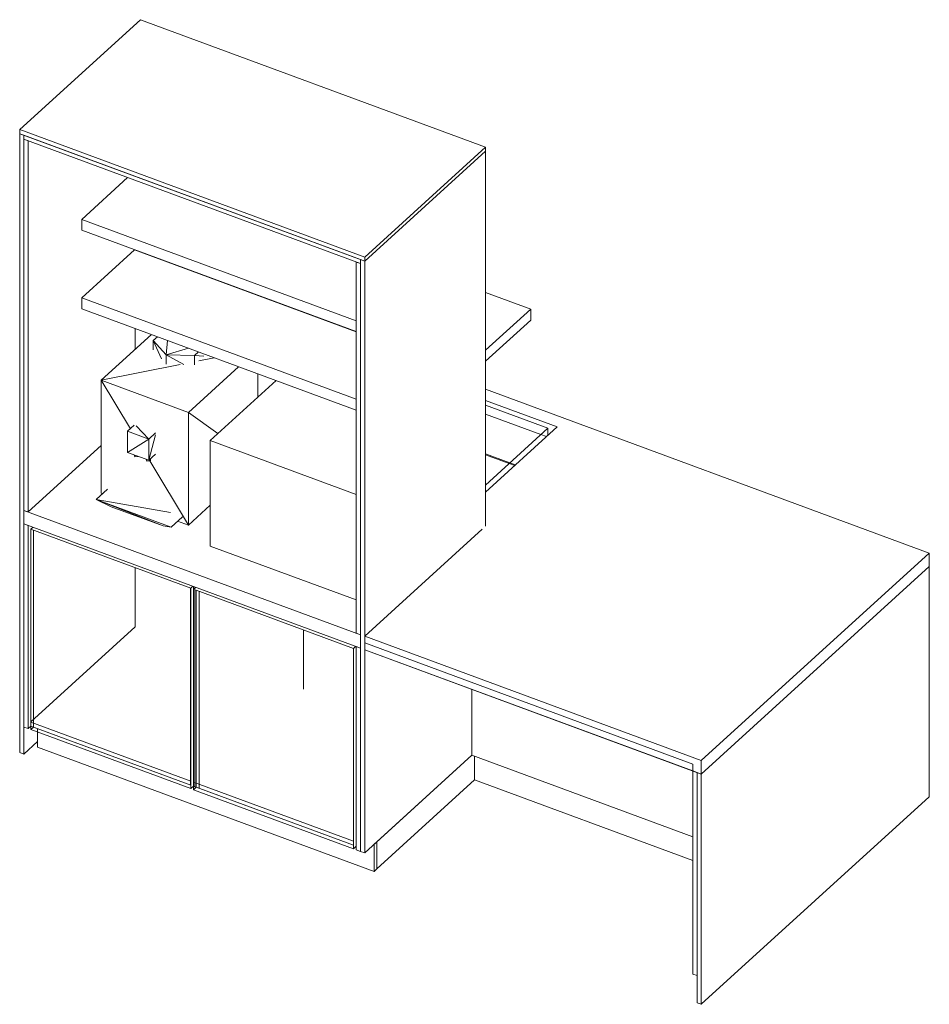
# Model space of a CAD drawing. Header units: millimetres. Extents: x 105751 to 149560, y -70775 to 99880.
# Tile 1 of 10: x 111953 to 114688, y -70775 to -67814. Entities that reach past the tile are written whole.
import ezdxf

# ---------------------------------------------------------------- set-up
doc = ezdxf.new("R2010")
doc.units = ezdxf.units.MM
for name, color, linetype, lineweight in [('0-2', 250, 'Continuous', 5), ('A69----', 1, 'Continuous', 5), ('A79-Y--', 8, 'Continuous', 13), ('A79-Y---1', 7, 'Continuous', 13), ('A79-Y---4', 9, 'Continuous', 13)]:
    doc.layers.add(name, color=color, linetype=linetype, lineweight=lineweight)

# ---------------------------------------------------------------- blocks, each defined once
blk = doc.blocks.new('711 Pantry Plateau - Pantry Plateau-3071815-P2 Pantry Axo _Back_')
at = {"layer": 'A79-Y--'}
for p, q in [((23908.5, -69061.7), (23741.8, -69000.1)), ((23929.5, -69042.5), (23929.5, -69064.1)), ((23741.8, -69122.3), (23813, -69148.6)), ((23831.9, -69153.1), (23815, -69146.8)), ((22383, -69941.8), (22383, -69349.3)), ((22688.9, -69640.3), (22688.9, -69462.4)), ((22855.3, -70116.4), (22855.3, -69523.9)), ((22867.9, -70121), (22867.9, -69528.5)), ((22867.9, -69528.5), (22867.9, -70121)), ((22872.1, -70122.6), (22872.1, -69530.1)), ((22880.6, -69533.2), (22880.6, -70125.7)), ((22688.9, -69640.3), (22374.9, -69926.1)), ((23194.9, -69827.3), (23194.9, -69649.4)), ((22374.9, -69926.6), (22855.6, -70104.3)), ((22855.6, -70116.5), (22374.9, -69938.8)), ((22374.9, -69949.2), (22383, -69941.8)), ((22383.1, -69941.9), (22855.6, -70116.5)), ((22395, -69946.3), (22395, -69956.6)), ((22855.6, -70116.5), (22855.3, -70116.4)), ((22864.1, -70107.4), (23344.8, -70285)), ((22867.9, -70121), (22864.1, -70119.6)), ((23344.8, -70297.2), (22864.1, -70119.6)), ((22864.1, -70129.9), (22872.1, -70122.6)), ((22880.6, -70125.7), (22867.9, -70121)), ((22872.1, -70122.6), (23344.8, -70297.2))]:
    blk.add_line(p, q, dxfattribs=at)
at = {"layer": 'A79-Y---1'}
for p, q in [((22704.4, -67813.9), (22341.2, -68144.6)), ((23741.8, -68197.2), (22704.4, -67813.9)), ((22341.2, -68144.6), (23378.6, -68527.9)), ((22341.2, -68156.8), (22341.2, -68144.6)), ((23378.6, -68540.2), (22341.2, -68156.8)), ((22341.2, -70018.2), (22341.2, -68156.8)), ((22353.8, -68161.5), (22341.2, -68156.8)), ((22353.8, -68161.5), (23365.9, -68535.5)), ((22353.8, -68173.7), (22353.8, -68161.5)), ((22353.8, -70022.8), (22353.8, -68161.5)), ((23365.9, -68547.7), (22353.8, -68173.7)), ((22353.8, -69289.7), (22353.8, -68173.7)), ((22366.5, -68178.4), (22353.8, -68173.7)), ((22366.5, -68178.4), (22366.5, -69294.4)), ((23378.6, -68527.9), (23741.8, -68197.2)), ((23741.8, -68209.5), (23741.8, -68197.2)), ((23741.8, -68209.5), (23378.6, -68540.2)), ((23741.8, -68209.5), (23378.6, -68540.2)), ((23741.8, -68209.5), (23741.8, -69337.7)), ((22665.6, -68288.9), (22527.7, -68414.5)), ((22527.7, -68414.5), (23353.3, -68719.6)), ((22527.7, -68447.1), (22527.7, -68414.5)), ((23353.3, -68752.1), (22527.7, -68447.1)), ((22686.2, -68506.4), (22527.7, -68650.7)), ((23353.3, -68752.9), (22686.2, -68506.4)), ((22688.9, -68506.6), (22688.9, -68507.4)), ((23378.6, -68540.2), (23378.6, -68527.9)), ((23353.3, -68543), (23353.3, -69659)), ((23365.9, -68547.7), (23353.3, -68543)), ((23365.9, -68547.7), (23365.9, -68535.5)), ((23365.9, -68535.5), (23365.9, -70315.4)), ((23378.6, -68540.2), (23365.9, -68535.5)), ((23365.9, -68547.7), (23365.9, -69663.7)), ((23378.6, -68540.2), (23378.6, -70320)), ((23877.7, -68684.7), (23741.8, -68634.4)), ((22527.7, -68650.7), (23353.3, -68955.8)), ((22527.7, -68683.3), (22527.7, -68650.7)), ((23353.3, -68988.4), (22527.7, -68683.3)), ((23741.8, -68808.4), (23877.7, -68684.7)), ((23877.7, -68717.2), (23877.7, -68684.7)), ((23877.7, -68717.2), (23741.8, -68841)), ((22737.3, -68760.8), (22586.4, -68898.2)), ((22688.9, -68742.9), (22688.9, -68804.9)), ((22743, -68778.4), (22755.1, -68767.4)), ((22743, -68778.4), (22743, -68806.5)), ((22767.6, -68833.9), (22743, -68778.4)), ((22782, -68821.9), (22743, -68778.4)), ((22782, -68821.9), (22785.3, -68778.5)), ((22782, -68821.9), (22848.4, -68801.8)), ((22782, -68850), (22782, -68821.9)), ((22835.2, -68851.4), (22782, -68821.9)), ((22866.4, -68824), (22782, -68821.9)), ((22866.4, -68824), (22878.5, -68812.9)), ((22866.4, -68852.1), (22866.4, -68824)), ((22895, -68826.1), (22866.4, -68824)), ((22823.6, -68851.1), (22586.4, -68898.2)), ((22926.3, -68830.6), (22879.9, -68839.9)), ((22848.3, -68995), (22999.3, -68857.6)), ((23057.6, -68948.8), (23057.6, -68879.1)), ((22586.4, -68898.2), (22848.3, -68995)), ((22586.4, -68898.2), (22674, -69044.2)), ((22586.4, -68898.2), (22586.4, -69237.7)), ((25076.2, -69418.1), (23741.8, -68925)), ((23957.2, -69039), (23741.8, -68959.4)), ((23741.8, -68959.4), (23957.2, -69039)), ((23741.8, -68973.2), (23929.5, -69042.5)), ((22848.3, -68995), (22937.3, -69058.3)), ((22848.3, -68995), (22848.3, -69334.5)), ((22685.9, -69033.4), (22665.8, -69051.7)), ((22729.7, -69075.3), (22665.8, -69051.7)), ((22665.8, -69051.7), (22665.8, -69115.6)), ((22691.6, -69035.5), (22729.7, -69075.3)), ((22749.8, -69057), (22729.7, -69075.3)), ((22729.7, -69139.2), (22749.8, -69062.7)), ((23741.8, -69235.1), (23957.2, -69039)), ((23957.2, -69039), (23741.8, -69235.1)), ((23929.5, -69042.5), (23741.8, -69213.5)), ((22729.7, -69075.3), (22665.8, -69115.6)), ((22729.7, -69139.2), (22729.7, -69075.3)), ((22586.4, -69094.2), (22366.5, -69294.4)), ((22665.8, -69115.6), (22729.7, -69139.2)), ((22687.9, -69128.7), (22685.7, -69122.9)), ((22729.7, -69139.2), (22749.8, -69120.9)), ((23815, -69146.8), (23741.8, -69119.8)), ((22687.9, -69128.7), (22687, -69123.4)), ((22687.9, -69128.7), (22687.6, -69123.7)), ((22697.7, -69127.4), (22687.9, -69128.7)), ((22723.8, -69141.9), (22721.6, -69136.2)), ((22723.8, -69141.9), (22722.9, -69136.7)), ((22723.8, -69141.9), (22723.5, -69136.9)), ((22734.2, -69140.6), (22723.8, -69141.9)), ((22734.2, -69140.6), (22731.5, -69137.6)), ((22732.1, -69140.9), (22848.3, -69334.5)), ((22734.6, -69134.8), (22734.2, -69140.6)), ((22605.1, -69225.7), (22571.1, -69256.7)), ((22586.4, -69237.7), (22590.4, -69239.2)), ((22571.1, -69256.7), (22796.5, -69340.1)), ((22794.5, -69295.8), (22571.1, -69256.7)), ((22571.1, -69256.7), (22772.8, -69336.4)), ((22571.1, -69256.7), (22616.6, -69278.7)), ((22366.5, -69294.4), (22353.8, -69289.7)), ((22353.8, -69289.7), (23365.9, -69663.7)), ((22353.8, -69289.7), (22353.8, -69330.4)), ((22616.6, -69278.7), (22772.8, -69336.4)), ((22848.3, -69334.5), (22914.2, -69274.6)), ((22353.8, -69330.4), (22366.5, -69335.1)), ((22353.8, -69941.4), (22353.8, -69330.4)), ((23365.9, -69704.4), (22353.8, -69330.4)), ((22796.5, -69340.1), (22830.5, -69309.2)), ((22815.8, -69322.5), (22848.3, -69334.5)), ((22366.5, -69946), (22366.5, -69335.1)), ((22381.3, -69340.6), (22374.9, -69346.4)), ((22374.9, -69346.4), (22855.6, -69524)), ((22374.9, -69346.4), (22374.9, -69949.2)), ((22796.5, -69340.1), (22772.8, -69336.4)), ((23732.1, -69346.5), (23378.6, -69668.4)), ((24390.6, -70042.3), (25076.2, -69418.1)), ((25076.2, -69418.1), (25076.2, -69458.9)), ((24390.6, -70083.1), (25076.2, -69458.9)), ((25076.2, -69458.9), (24390.6, -70083.1)), ((25076.2, -69458.9), (25076.2, -70151.3)), ((22855.6, -69524), (22862, -69518.2)), ((22855.6, -69524), (22855.6, -70126.8)), ((22863.7, -69518.8), (22863.7, -70119.5)), ((22870.4, -69521.3), (22864.1, -69527.1)), ((22864.1, -69527.1), (23344.8, -69704.8)), ((22864.1, -70129.9), (22864.1, -69527.1)), ((22867.9, -69523.6), (22867.9, -69520.4)), ((22867.9, -69520.4), (22867.9, -69523.6)), ((23365.9, -69663.7), (23353.3, -69659)), ((23365.9, -69663.7), (23365.9, -69704.4)), ((23378.6, -69668.4), (24390.6, -70042.3)), ((23378.6, -69668.4), (23378.6, -69709.1)), ((23344.8, -69704.8), (23351.2, -69699)), ((23344.8, -70307.6), (23344.8, -69704.8)), ((23352.9, -69699.6), (23352.9, -70300.2)), ((23353.3, -69699.7), (23365.9, -69704.4)), ((23353.3, -70310.7), (23353.3, -69699.7)), ((23365.9, -70315.4), (23365.9, -69704.4)), ((23378.6, -69688.7), (24365.3, -70053.4)), ((23378.6, -69709.1), (23378.6, -69688.7)), ((24365.3, -70073.7), (23378.6, -69709.1)), ((24390.6, -70083.1), (23378.6, -69709.1)), ((23700.9, -69828.2), (23700.9, -70026.5)), ((22366.5, -69946), (22353.8, -69941.4)), ((22374.5, -69938.7), (22366.5, -69946)), ((22374.9, -69926.1), (22374.5, -69926.5)), ((22374.5, -69926.5), (22374.9, -69926.6)), ((22374.5, -69926.5), (22374.5, -69938.7)), ((22374.9, -69938.8), (22374.5, -69938.7)), ((22855.6, -70126.8), (22374.9, -69949.2)), ((22395, -69956.6), (22395, -70001.6)), ((22395, -69985.4), (22353.8, -70022.8)), ((23407, -70375.6), (22395, -70001.6)), ((22353.8, -70022.8), (22341.2, -70018.2)), ((23700.9, -70026.5), (23378.6, -70320)), ((23415.1, -70286.8), (23700.9, -70026.5)), ((24365.3, -70272), (23700.9, -70026.5)), ((23709, -70029.5), (23709, -70100.6)), ((24365.3, -70073.7), (24365.3, -70053.4)), ((24390.6, -70083.1), (24390.6, -70042.3)), ((24365.3, -70073.7), (24378, -70078.4)), ((24365.3, -70684.7), (24365.3, -70073.7)), ((24378, -70078.4), (24390.6, -70083.1)), ((24378, -70078.4), (24378, -70770.8)), ((24378, -70689.3), (24378, -70078.4)), ((24390.6, -70775.5), (24390.6, -70083.1)), ((22863.7, -70119.5), (22855.6, -70126.8)), ((22863.7, -70107.2), (22864.1, -70107.4)), ((22864.1, -70119.6), (22863.7, -70119.5)), ((22864.1, -70119.6), (22863.7, -70119.5)), ((23344.8, -70307.6), (22864.1, -70129.9)), ((23709, -70100.6), (23415.1, -70368.2)), ((24365.3, -70343.2), (23709, -70100.6)), ((25076.2, -70151.3), (24390.6, -70775.5)), ((23352.9, -70300.2), (23344.8, -70307.6)), ((23352.9, -70288), (23353.3, -70288.1)), ((23353.3, -70300.4), (23352.9, -70300.2)), ((23407, -70294.1), (23415.1, -70286.8)), ((23407, -70375.6), (23407, -70294.1)), ((23415.1, -70286.8), (23415.1, -70368.2)), ((23415.1, -70286.8), (23415.1, -70368.2)), ((23365.9, -70315.4), (23353.3, -70310.7)), ((23378.6, -70320), (23365.9, -70315.4)), ((23415.1, -70368.2), (23407, -70375.6)), ((24378, -70689.3), (24365.3, -70684.7)), ((24390.6, -70775.5), (24378, -70770.8))]:
    blk.add_line(p, q, dxfattribs=at)
at = {"layer": 'A79-Y---4'}
for p, q in [((23925.3, -69068), (23908.5, -69061.7)), ((23813, -69148.6), (23829.9, -69154.9))]:
    blk.add_line(p, q, dxfattribs=at)
blk = doc.blocks.new('HSR-D_SHL_ARCH_Vaste Inrichting_rvt-3-P2 Pantry Axo _Back_')
at = {"layer": 'A79-Y--'}
blk.add_blockref('711 Pantry Plateau - Pantry Plateau-3071815-P2 Pantry Axo _Back_', (0, 0), dxfattribs=at)
blk = doc.blocks.new('Microwave - Magnetron-18255911-P2 Pantry Axo _Back_')
at = {"layer": 'A69----'}
for p, q in [((23112, -68899.2), (22914.2, -69079.3)), ((22914.2, -69079.3), (23353.3, -69241.6)), ((22914.2, -69397), (22914.2, -69079.3)), ((23353.3, -69559.3), (22914.2, -69397))]:
    blk.add_line(p, q, dxfattribs=at)

msp = doc.modelspace()

# ---------------------------------------------------------------- block references
at = {"layer": '0-2'}
msp.add_blockref('HSR-D_SHL_ARCH_Vaste Inrichting_rvt-3-P2 Pantry Axo _Back_', (89612.1, 0), dxfattribs=at)
at = {"layer": 'A69----'}
msp.add_blockref('Microwave - Magnetron-18255911-P2 Pantry Axo _Back_', (89612.1, 0), dxfattribs=at)

doc.saveas('drawing.dxf')
